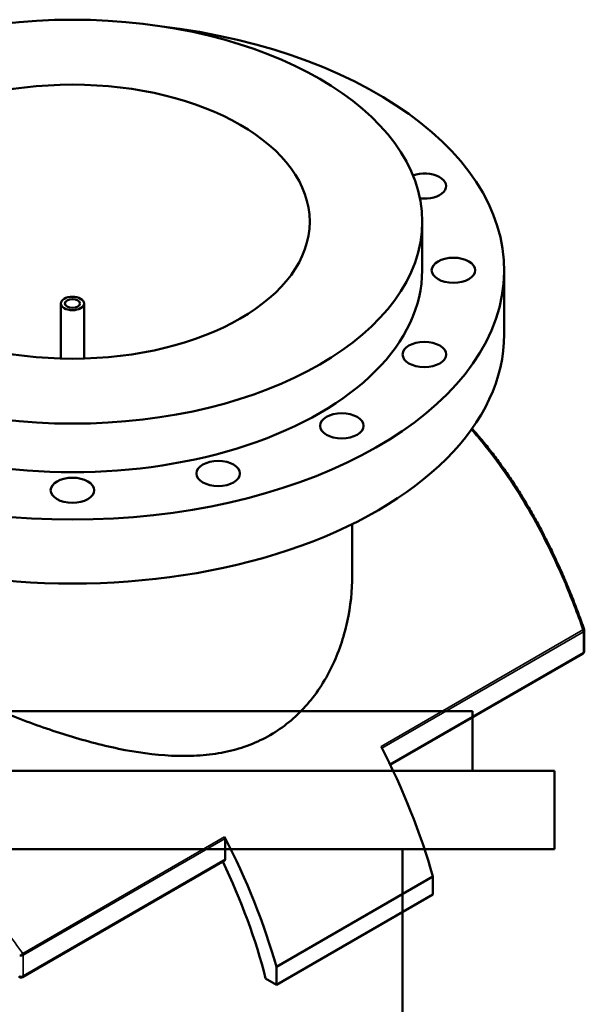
# Model space of a CAD drawing. Header units: millimetres. Extents: x -674 to 1221, y -345 to 1001.
# Tile 11 of 11: x 832 to 1221, y 323 to 1001. Entities that reach past the tile are written whole.
import ezdxf

# ---------------------------------------------------------------- set-up
doc = ezdxf.new("R2010")
doc.units = ezdxf.units.MM
doc.layers.add('Visible (ANSI)', color=7, linetype='Continuous', lineweight=50)
doc.layers.add('Visible Narrow (ANSI)', color=7, linetype='Continuous', lineweight=35)

msp = doc.modelspace()

# ---------------------------------------------------------------- linework, layer by layer
at = {"layer": 'Visible (ANSI)'}
for p, q in [((1109.7, 828.23), (1109.7, 861.7)), ((1166.2, 784.14), (1166.2, 828.23)), ((860.7, 767.42), (860.7, 805.36)), ((876.7, 767.42), (876.7, 805.36)), ((1061.5, 618.07), (1061.5, 653.32)), ((1221.4, 565.8), (1221.4, 580.04)), ((1220.4, 564.07), (1087.72, 487.47)), ((1144.38, 524.4), (662.38, 524.4)), ((1144.38, 483.4), (1144.38, 524.4)), ((1200.88, 483.4), (605.88, 483.4)), ((1200.88, 429.4), (1200.88, 483.4)), ((973.88, 422.42), (973.88, 436.66)), ((1200.88, 429.4), (605.88, 429.4)), ((1096.18, 259.4), (1096.18, 429.4)), ((973.46, 421.5), (834.36, 341.19)), ((1117.07, 410.5), (1009.23, 348.25)), ((1117.07, 410.5), (1117.07, 398.26)), ((1117.07, 398.26), (1009.23, 336)), ((1009.23, 336), (1009.23, 348.25)), ((1001.83, 340.27), (1009.23, 336))]:
    msp.add_line(p, q, dxfattribs=at)
for centre, start, end in [((1219.4, 580.04), 0, 19.14485), ((1219.4, 565.8), 300, 0), ((833.36, 342.92), 213.69807, 300)]:
    msp.add_arc(centre, 2, start, end, dxfattribs=at)
for centre, major_axis in [((868.7, 861.7), (241, 0)), ((868.7, 861.7), (163.5, 0)), ((1131.2, 828.23), (-15, 0)), ((868.7, 805.36), (8, 0)), ((868.7, 805.36), (5.2, 0)), ((1111.21, 770.23), (-15, 0)), ((1054.31, 721.06), (15, 0)), ((969.15, 688.21), (15, 0)), ((868.7, 676.67), (15, 0))]:
    msp.add_ellipse(centre, major_axis=major_axis, ratio=0.57735, dxfattribs=at)
for centre, major_axis, start_param, end_param in [((868.7, 828.23), (-297.5, 0), 4.915974, 10.791989), ((1111.21, 886.22), (15, 0), 4.502362, 8.410748), ((868.7, 828.23), (-241, 0), 0, 3.141593), ((868.7, 784.14), (-297.5, 0), 0, 3.141593), ((922.61, 435.59), (147.5, -255.48), 1.155741, 1.491199), ((972.46, 437.47), (1, -1.73), 0.785398, 1.491199), ((814.78, 373.34), (-147.5, 255.48), 4.297333, 4.632792), ((814.78, 373.34), (140, -242.49), 1.119322, 1.435997), ((972.46, 423.23), (1, -1.73), 0, 0.785398)]:
    msp.add_ellipse(centre, major_axis=major_axis, ratio=0.57735, start_param=start_param, end_param=end_param, dxfattribs=at)
for points, knots in [([(1221.29, 580.7), (1219.97, 584.53), (1218.6, 588.33), (1215.78, 595.91), (1214.32, 599.69), (1211.33, 607.19), (1209.8, 610.91), (1206.64, 618.31), (1205.02, 621.98), (1201.71, 629.25), (1200.01, 632.85), (1196.54, 639.97), (1194.76, 643.49), (1191.14, 650.44), (1189.29, 653.88), (1185.52, 660.65), (1183.59, 663.98), (1179.68, 670.55), (1177.69, 673.79), (1173.65, 680.14), (1171.6, 683.27), (1167.43, 689.4), (1165.31, 692.4), (1161.02, 698.3), (1158.84, 701.19), (1154.44, 706.84), (1152.21, 709.61), (1148.01, 714.63), (1146.05, 716.9), (1144.07, 719.14)], [10.088135, 10.088135, 10.088135, 10.088135, 11.299162, 11.299162, 12.511924, 12.511924, 13.724904, 13.724904, 14.936598, 14.936598, 16.145564, 16.145564, 17.35049, 17.35049, 18.550228, 18.550228, 19.743814, 19.743814, 20.930482, 20.930482, 22.109671, 22.109671, 23.28102, 23.28102, 24.444362, 24.444362, 25.599709, 25.599709, 26.584963, 26.584963, 26.584963, 26.584963]), ([(1005.03, 508.06), (1000.56, 505.48), (995.83, 503.22), (985.92, 499.42), (980.74, 497.88), (970.02, 495.5), (964.48, 494.67), (953.11, 493.67), (947.29, 493.51), (929.54, 493.92), (917.32, 495.4), (892.83, 500.04), (880.56, 503.18), (856.95, 510.29), (844.72, 514.51), (820.21, 523.87), (807.92, 529.01), (790.08, 537), (784.23, 539.71), (772.82, 545.18), (767.26, 547.92), (756.53, 553.38), (751.36, 556.1), (741.49, 561.44), (736.79, 564.07), (727.94, 569.18), (723.68, 571.72), (715.58, 576.75), (711.75, 579.24), (704.61, 584.09), (701.3, 586.47), (695.26, 591.08), (692.53, 593.32), (685.28, 599.82), (681.68, 603.85), (676.99, 611.35), (675.9, 614.82), (675.9, 618.07)], [0, 0, 0, 0, 1.89666, 1.89666, 3.793319, 3.793319, 5.689979, 5.689979, 7.586638, 7.586638, 11.379957, 11.379957, 15.173276, 15.173276, 18.928959, 18.928959, 22.684641, 22.684641, 24.562482, 24.562482, 26.440323, 26.440323, 28.318164, 28.318164, 30.196005, 30.196005, 32.073846, 32.073846, 33.951687, 33.951687, 35.829528, 35.829528, 37.707369, 37.707369, 41.463051, 41.463051, 45.218734, 45.218734, 45.218734, 45.218734]), ([(1061.5, 618.07), (1061.5, 607.65), (1060.39, 596.78), (1055.68, 575.29), (1052.09, 564.68), (1044.87, 549.85), (1042.15, 545.08), (1036.15, 536.05), (1032.85, 531.78), (1025.73, 523.85), (1021.9, 520.2), (1013.79, 513.59), (1009.5, 510.64), (1005.03, 508.06)], [105.610744, 105.610744, 105.610744, 105.610744, 109.404063, 109.404063, 113.197382, 113.197382, 115.094041, 115.094041, 116.990701, 116.990701, 118.88736, 118.88736, 120.78402, 120.78402, 120.78402, 120.78402])]:
    msp.add_open_spline(points, degree=3, knots=knots, dxfattribs=at)
at = {"layer": 'Visible Narrow (ANSI)'}
for p, q in [((1220.48, 580.48), (1081.37, 500.17)), ((1081.95, 499.05), (1220.82, 579.23)), ((1220.82, 579.23), (1220.82, 564.99)), ((1220.82, 564.99), (1087.47, 488)), ((973.54, 437.91), (834.43, 357.6)), ((834.77, 356.34), (973.88, 436.66)), ((973.88, 422.42), (834.77, 342.1)), ((834.77, 342.1), (834.77, 356.34))]:
    msp.add_line(p, q, dxfattribs=at)
for centre, major_axis, ratio, start_param, end_param in [((1219.4, 580.04), (1.89, 0.66), 0.037197, 0, 0.951824), ((1219.4, 580.04), (1, -1.73), 0.57735, 0.785398, 1.491199), ((1219.4, 580.04), (2, 0), 0.57735, 5.497787, 6.283185), ((1219.4, 565.8), (1, -1.73), 0.57735, 0, 0.785398), ((1219.4, 565.8), (2, 0), 0.57735, 5.497787, 6.283185), ((833.36, 357.16), (-1.62, -1.17), 0.165034, 0.80287, 2.170989), ((833.36, 357.16), (2, 0), 0.57735, 4.194654, 5.497787), ((833.36, 357.16), (-1, 1.73), 0.57735, 3.926991, 4.632792), ((833.36, 342.92), (-2, 0), 0.57735, 1.053062, 2.356194), ((833.36, 342.92), (1, -1.73), 0.57735, 0, 0.785398)]:
    msp.add_ellipse(centre, major_axis=major_axis, ratio=ratio, start_param=start_param, end_param=end_param, dxfattribs=at)
for points, knots in [([(1143.59, 718.46), (1146.84, 714.77), (1150.03, 710.98), (1163.91, 693.64), (1173.86, 678.96), (1191.99, 647.76), (1200.17, 631.25), (1212.17, 603.15), (1216.51, 591.89), (1220.48, 580.48)], [-26.488275, -26.488275, -26.488275, -26.488275, -24.867217, -24.867217, -19.278811, -19.278811, -13.69041, -13.69041, -10.088135, -10.088135, -10.088135, -10.088135]), ([(834.43, 357.6), (827.49, 367.29), (820.13, 376.81), (800.53, 400.53), (787.82, 414.43), (761.45, 440.86), (747.78, 453.39), (720.61, 476.31), (707.13, 486.77), (680.44, 505.74), (667.23, 514.25), (654.44, 521.63), (641.65, 529.02), (629.27, 535.27), (605.75, 545.3), (594.62, 549.06), (573.48, 554.02), (563.54, 555.12), (545.41, 554.39), (537.22, 552.55), (528.31, 548.48), (526.75, 547.68), (525.22, 546.8)], [-59.235045, -59.235045, -59.235045, -59.235045, -55.632136, -55.632136, -50.043955, -50.043955, -44.455769, -44.455769, -39.065732, -39.065732, -33.67569, -33.67569, -33.67569, -28.285648, -28.285648, -22.895611, -22.895611, -17.307426, -17.307426, -11.719245, -11.719245, -10.485584, -10.485584, -10.485584, -10.485584])]:
    msp.add_open_spline(points, degree=3, knots=knots, dxfattribs=at)

doc.saveas('drawing.dxf')
